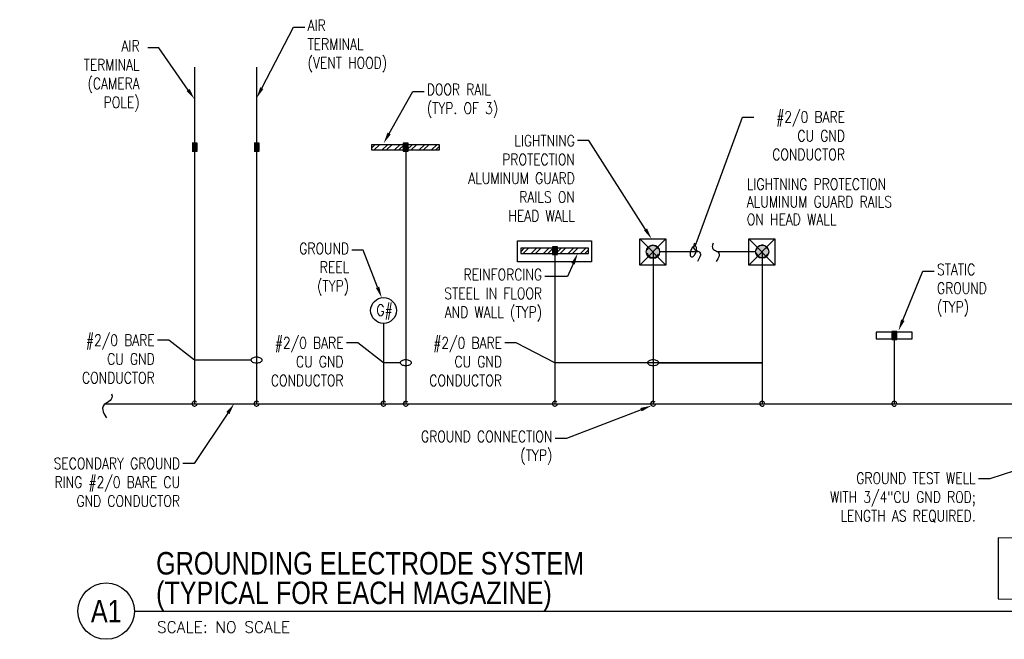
# Model space of a CAD drawing. Header units: inches. Extents: x 144.2 to 169.9, y 25.3 to 44.7.
# Tile 1 of 6: x 144.2 to 155.1, y 25.3 to 32.1. Entities that reach past the tile are written whole.
import ezdxf
from ezdxf import colors
from ezdxf.entities.mleader import LeaderData, LeaderLine
from ezdxf.enums import TextEntityAlignment as Align
from ezdxf.math import Vec2, Vec3

# ---------------------------------------------------------------- set-up
doc = ezdxf.new("R2010")
doc.units = ezdxf.units.IN
doc.header["$MEASUREMENT"] = 0
for name, color, linetype in [('E-ANNO-SYMB', 2, 'Continuous'), ('E-ANNO-TEXT', 2, 'Continuous'), ('E-DETL-GRPH', 3, 'Continuous')]:
    doc.layers.add(name, color=color, linetype=linetype)
doc.styles.add('Annotative', font='romans.shx', dxfattribs={"width": 0.8, "height": 0.125})
doc.styles.add('ROMANS', font='ROMANS.shx', dxfattribs={"width": 0.8})
doc.styles.add('Title', font='swiss.ttf', dxfattribs={"height": 0.25})
doc.styles.add('TITLES', font='swiss.ttf', dxfattribs={"width": 0.8})

# ---------------------------------------------------------------- blocks, each defined once
blk = doc.blocks.new('Loop_2')
at = {"color": 1}
blk.add_line((-0.5, 0), (-1, 0), dxfattribs=at)
blk.add_lwpolyline([(0, 0.249, 0.050817), (-0.202, 0.228, 0.064661), (-0.354, 0.176, 0.10407), (-0.47, 0.084, 0.175425), (-0.5, 0, 0.175425), (-0.47, -0.084, 0.10407), (-0.354, -0.176, 0.064661), (-0.202, -0.228, 0.050817), (0, -0.249, 0.050817), (0.202, -0.228, 0.064661), (0.354, -0.176, 0.10407), (0.47, -0.084, 0.175425), (0.5, 0, 0.175425), (0.47, 0.084, 0.10407), (0.354, 0.176, 0.064661), (0.202, 0.228, 0.050817)], format="xyb", close=True, dxfattribs=at)
blk = doc.blocks.new('*U4')
blk.add_line((0, 0), (19.808, 0))
blk.add_circle((-0.313, 0), 0.313)
at = {"style": 'Title'}
for tag, p, height in [('TITLE1', (0.241, 0.406), 0.25), ('SCALE', (0.25, -0.177), 0.0984)]:
    blk.add_attdef(tag, p, '', height=height, dxfattribs=at)
blk.add_attdef('TITLE2', text='', height=0.25, dxfattribs=at).set_placement((0.241, 0.328), align=Align.TOP_LEFT)
blk.add_attdef('NUMBER', text='', height=0.25, dxfattribs=at).set_placement((-0.313, 0), align=Align.MIDDLE_CENTER)

msp = doc.modelspace()

# ---------------------------------------------------------------- hatches: boundary and pattern name
at = {"layer": 'E-DETL-GRPH', "lineweight": -3}
for points in [[(146.103, 30.688), (146.158, 30.688), (146.103, 30.775)], [(146.158, 30.688), (146.158, 30.775), (146.103, 30.775)], [(146.79, 30.688), (146.845, 30.688), (146.79, 30.775)], [(146.845, 30.688), (146.845, 30.775), (146.79, 30.775)], [(148.446, 30.688), (148.501, 30.688), (148.446, 30.775)], [(148.501, 30.688), (148.501, 30.775), (148.446, 30.775)], [(150.102, 29.539), (150.157, 29.539), (150.102, 29.626)], [(150.157, 29.539), (150.157, 29.626), (150.102, 29.626)], [(151.216, 29.494), (151.235, 29.496), (151.253, 29.504), (151.269, 29.516), (151.28, 29.531), (151.288, 29.549), (151.29, 29.568), (151.288, 29.588), (151.28, 29.606), (151.269, 29.621), (151.253, 29.633), (151.235, 29.64), (151.216, 29.643), (151.197, 29.64), (151.179, 29.633), (151.163, 29.621), (151.151, 29.606), (151.144, 29.588), (151.141, 29.568), (151.144, 29.549), (151.151, 29.531), (151.163, 29.516), (151.179, 29.504), (151.197, 29.496)], [(152.428, 29.497), (152.447, 29.5), (152.465, 29.507), (152.48, 29.519), (152.492, 29.534), (152.499, 29.552), (152.502, 29.571), (152.499, 29.59), (152.492, 29.608), (152.48, 29.623), (152.465, 29.634), (152.447, 29.642), (152.428, 29.644), (152.409, 29.642), (152.392, 29.634), (152.376, 29.623), (152.365, 29.608), (152.357, 29.59), (152.355, 29.571), (152.357, 29.552), (152.365, 29.534), (152.376, 29.519), (152.392, 29.507), (152.409, 29.5)], [(153.867, 28.598), (153.922, 28.598), (153.867, 28.684)], [(153.922, 28.598), (153.922, 28.684), (153.867, 28.684)]]:
    msp.add_hatch(color=8, dxfattribs=at).paths.add_polyline_path(points, flags=0)

# ---------------------------------------------------------------- linework, layer by layer
for p, q in [((146.13, 31.618), (146.13, 27.884)), ((146.818, 31.618), (146.818, 27.884)), ((146.158, 30.775), (146.103, 30.775)), ((146.158, 30.688), (146.158, 30.775)), ((146.845, 30.775), (146.79, 30.775)), ((146.845, 30.688), (146.845, 30.775)), ((148.094, 30.72), (148.132, 30.758)), ((148.847, 30.758), (148.094, 30.758)), ((148.094, 30.758), (148.094, 30.7)), ((148.122, 30.7), (148.181, 30.758)), ((148.211, 30.7), (148.27, 30.758)), ((148.259, 30.7), (148.318, 30.758)), ((148.347, 30.7), (148.406, 30.758)), ((148.396, 30.7), (148.455, 30.758)), ((148.501, 30.775), (148.446, 30.775)), ((148.446, 30.775), (148.446, 30.688)), ((148.484, 30.7), (148.543, 30.758)), ((148.501, 30.688), (148.501, 30.775)), ((148.532, 30.7), (148.591, 30.758)), ((148.621, 30.7), (148.68, 30.758)), ((148.67, 30.7), (148.728, 30.758)), ((148.758, 30.7), (148.817, 30.758)), ((148.806, 30.7), (148.847, 30.74)), ((148.847, 30.7), (148.847, 30.758)), ((146.103, 30.688), (146.158, 30.688)), ((146.79, 30.688), (146.845, 30.688)), ((148.094, 30.7), (148.847, 30.7)), ((148.446, 30.688), (148.501, 30.688)), ((148.474, 30.7), (148.474, 27.884)), ((149.713, 29.457), (149.713, 29.692)), ((149.713, 29.692), (150.535, 29.692)), ((150.157, 29.626), (150.102, 29.626)), ((150.102, 29.626), (150.102, 29.539)), ((150.157, 29.539), (150.157, 29.626)), ((150.535, 29.692), (150.535, 29.457)), ((151.071, 29.713), (151.361, 29.713)), ((151.071, 29.423), (151.071, 29.713)), ((151.071, 29.713), (151.361, 29.423)), ((151.361, 29.713), (151.071, 29.423)), ((151.361, 29.713), (151.361, 29.423)), ((152.281, 29.713), (152.571, 29.713)), ((152.281, 29.423), (152.281, 29.713)), ((152.281, 29.713), (152.571, 29.423)), ((152.571, 29.713), (152.281, 29.423)), ((152.571, 29.713), (152.571, 29.423)), ((149.749, 29.571), (149.788, 29.609)), ((150.503, 29.609), (149.749, 29.609)), ((149.749, 29.609), (149.749, 29.551)), ((149.749, 29.551), (150.503, 29.551)), ((149.778, 29.551), (149.836, 29.609)), ((149.866, 29.551), (149.925, 29.609)), ((149.914, 29.551), (149.973, 29.609)), ((150.003, 29.551), (150.062, 29.609)), ((150.051, 29.551), (150.11, 29.609)), ((150.102, 29.539), (150.157, 29.539)), ((150.129, 29.551), (150.129, 27.884)), ((150.139, 29.551), (150.198, 29.609)), ((150.188, 29.551), (150.247, 29.609)), ((150.277, 29.551), (150.335, 29.609)), ((150.325, 29.551), (150.383, 29.609)), ((150.413, 29.551), (150.473, 29.609)), ((150.462, 29.551), (150.503, 29.591)), ((150.503, 29.551), (150.503, 29.609)), ((151.218, 29.571), (151.218, 27.884)), ((151.287, 29.574), (151.716, 29.574)), ((151.927, 29.574), (152.36, 29.574)), ((152.428, 29.571), (152.428, 27.884)), ((150.535, 29.457), (149.713, 29.457)), ((151.361, 29.423), (151.071, 29.423)), ((152.571, 29.423), (152.281, 29.423)), ((148.227, 28.775), (148.227, 27.884)), ((153.695, 28.678), (153.695, 28.605)), ((154.095, 28.678), (153.695, 28.678)), ((153.922, 28.684), (153.867, 28.684)), ((153.867, 28.684), (153.867, 28.598)), ((153.895, 28.678), (153.895, 27.884)), ((153.922, 28.598), (153.922, 28.684)), ((154.095, 28.605), (154.095, 28.678)), ((153.695, 28.605), (154.095, 28.605)), ((153.867, 28.598), (153.922, 28.598)), ((145.132, 27.884), (169.74, 27.884))]:
    msp.add_line(p, q, dxfattribs=at)
msp.add_lwpolyline([(155.047, 25.717), (159.398, 25.704), (159.398, 26.384), (155.047, 26.397)], close=True, dxfattribs=at)
for centre, radius in [((151.216, 29.568), 0.0746), ((152.428, 29.571), 0.0734), ((148.227, 28.918), 0.143)]:
    msp.add_circle(centre, radius, dxfattribs=at)
for centre, radius, start, end in [((146.13, 27.884), 0.0277, 162.9099, 359.5977), ((146.818, 27.884), 0.0277, 162.9099, 359.5977), ((148.226, 27.884), 0.0277, 162.9099, 359.5977), ((148.474, 27.884), 0.0277, 162.9099, 359.5977), ((150.129, 27.884), 0.0277, 162.9099, 359.5977), ((151.218, 27.884), 0.0277, 162.9099, 359.5977), ((152.428, 27.884), 0.0274, 0.5285, 198.9763), ((153.895, 27.884), 0.0274, 0.5285, 198.9763)]:
    msp.add_arc(centre, radius, start, end, dxfattribs=at)
for points in [[(151.28, 29.604), (151.25, 29.661), (151.166, 29.653), (151.152, 29.589)], [(151.677, 29.665), (151.619, 29.542), (151.821, 29.623), (151.71, 29.463)], [(151.885, 29.665), (151.827, 29.542), (152.029, 29.623), (151.918, 29.463)], [(152.49, 29.604), (152.46, 29.662), (152.377, 29.652), (152.362, 29.589)], [(151.152, 29.559), (151.166, 29.495), (151.25, 29.487), (151.28, 29.544)], [(152.362, 29.559), (152.377, 29.496), (152.46, 29.486), (152.49, 29.544)], [(145.208, 27.993), (145.233, 27.92), (145.175, 27.908), (145.126, 27.876)], [(145.126, 27.876), (145.082, 27.825), (145.135, 27.758), (145.152, 27.726)], [(146.152, 27.9), (146.138, 27.919), (146.112, 27.913), (146.104, 27.892)], [(146.84, 27.9), (146.825, 27.919), (146.8, 27.913), (146.791, 27.892)], [(148.248, 27.9), (148.234, 27.919), (148.208, 27.913), (148.2, 27.892)], [(148.496, 27.9), (148.481, 27.919), (148.456, 27.913), (148.447, 27.892)], [(150.151, 27.9), (150.137, 27.919), (150.111, 27.913), (150.103, 27.892)], [(151.24, 27.9), (151.226, 27.919), (151.2, 27.913), (151.192, 27.892)], [(152.403, 27.875), (152.409, 27.855), (152.436, 27.85), (152.451, 27.867)], [(153.869, 27.875), (153.875, 27.855), (153.903, 27.85), (153.917, 27.867)]]:
    msp.add_open_spline(points, degree=3, dxfattribs=at)

# ---------------------------------------------------------------- block references
at = {"layer": 'E-ANNO-SYMB', "lineweight": -3}
ref = msp.add_blockref('*U4', (145.462, 25.582), dxfattribs=at)
ref.add_attrib('SCALE', 'SCALE: NO SCALE', dxfattribs={"layer": '0', "height": 0.125, "style": 'ROMANS'}).set_placement((145.712, 25.405), align=Align.MIDDLE_LEFT)
ref.add_attrib('NUMBER', 'A1', dxfattribs={"layer": '0', "height": 0.25, "style": 'TITLES', "width": 0.8}).set_placement((145.15, 25.582), align=Align.MIDDLE_CENTER)
ref.add_attrib('TITLE2', '(TYPICAL FOR EACH MAGAZINE)', dxfattribs={"layer": '0', "height": 0.25, "style": 'TITLES', "width": 0.796875}).set_placement((145.703, 25.91), align=Align.TOP_LEFT)
ref.add_attrib('TITLE1', 'GROUNDING ELECTRODE SYSTEM', (145.703, 25.988), dxfattribs={"layer": '0', "height": 0.25, "style": 'TITLES', "width": 0.8})

# ---------------------------------------------------------------- texts
at = {"layer": 'E-ANNO-TEXT', "lineweight": -3, "char_height": 0.125, "attachment_point": 1, "line_spacing_factor": 0.938532, "style": 'Annotative'}
for s, insert, width in [('LIGHTNING PROTECTION\\PALUMINUM GUARD RAILS\\PON HEAD WALL', (152.258, 30.383), 1.82506), ('G#', (148.148, 28.984), 0.2385)]:
    msp.add_mtext(s, dxfattribs=dict(at, insert=insert, width=width))

# ---------------------------------------------------------------- leaders
at = {"layer": 'E-ANNO-TEXT', "lineweight": -3}
ml = msp.add_multileader_mtext('Standard', dxfattribs=at)
ml.set_content('AIR \\PTERMINAL \\P(VENT HOOD)', color=256, style='Annotative')
ml.set_leader_properties(color=1, linetype='ByLayer', lineweight=-1)
ml.build(insert=Vec2(0, 0))
ml.multileader.update_dxf_attribs({"text_right_attachment_type": 3, "dogleg_length": 0.125, "arrow_head_size": 0.125})
ctx = ml.context
ctx.base_point, ctx.char_height, ctx.arrow_head_size, ctx.landing_gap_size, ctx.plane_origin = Vec3(147.353, 32.062), 0.125, 0.125, 0.0312, Vec3(147.409, 31.833)
ctx.right_attachment = 3
notes = []
notes.append((ctx, [(0, (1, 1, 0), (147.228, 32.062), (1, 0), 0.125, [(0, [(146.818, 31.275)], 0, [])])]))
ctx.mtext.insert, ctx.mtext.width, ctx.mtext.flow_direction = Vec3(147.384, 32.145), 0.98696, 5
ml = msp.add_multileader_mtext('Standard', dxfattribs=at)
ml.set_content('AIR TERMINAL\\P (CAMERA POLE)', color=256, style='Annotative')
ml.set_leader_properties(color=1, linetype='ByLayer', lineweight=-1)
ml.build(insert=Vec2(0, 0))
ml.multileader.update_dxf_attribs({"text_left_attachment_type": 3, "dogleg_length": 0.125, "arrow_head_size": 0.125})
ctx = ml.context
ctx.base_point, ctx.char_height, ctx.arrow_head_size, ctx.landing_gap_size, ctx.plane_origin = Vec3(144.691, 31.16), 0.125, 0.125, 0.09, Vec3(145.539, 31.833)
ctx.left_attachment, ctx.text_align_type = 3, 2
notes.append((ctx, [(0, (1, 1, 0), (145.735, 31.833), (-1, 0), 0.125, [(0, [(146.13, 31.262)], 0, [])])]))
ctx.mtext.insert, ctx.mtext.width, ctx.mtext.alignment, ctx.mtext.flow_direction = Vec3(145.52, 31.916), 0.73935, 3, 5
ml = msp.add_multileader_mtext('Standard', dxfattribs=at)
ml.set_content('DOOR RAIL\\P(TYP. OF 3)', color=256, style='Annotative')
ml.set_leader_properties(color=1, lineweight=-1)
ml.build(insert=Vec2(0, 0))
ml.multileader.update_dxf_attribs({"text_right_attachment_type": 3, "dogleg_length": 0.125, "arrow_head_size": 0.125})
ctx = ml.context
ctx.base_point, ctx.char_height, ctx.arrow_head_size, ctx.landing_gap_size, ctx.plane_origin = Vec3(148.676, 31.35), 0.125, 0.125, 0.0312, Vec3(148.762, 31.343)
ctx.right_attachment = 3
notes.append((ctx, [(0, (1, 1, 0), (148.551, 31.35), (1, 0), 0.125, [(0, [(148.228, 30.774)], 0, [])])]))
ctx.mtext.insert, ctx.mtext.width, ctx.mtext.flow_direction = Vec3(148.707, 31.433), 0.91077, 5
ml = msp.add_multileader_mtext('Standard', dxfattribs=at)
ml.set_content('#2/0 BARE\\P CU GND\\P CONDUCTOR', color=256, style='Annotative')
ml.set_leader_properties(color=1, lineweight=-1)
ml.set_arrow_properties(name='Loop_2')
ml.build(insert=Vec2(0, 0))
ml.multileader.update_dxf_attribs({"dogleg_length": 0.125, "arrow_head_size": 0.125})
ctx = ml.context
ctx.base_point, ctx.char_height, ctx.arrow_head_size, ctx.landing_gap_size, ctx.plane_origin = Vec3(152.335, 31.065), 0.125, 0.125, 0.0312, Vec3(152.151, 30.395)
ctx.text_align_type = 2
notes.append((ctx, [(0, (1, 1, 0), (152.21, 31.065), (1, 0), 0.125, [(0, [(151.665, 29.574)], 0, [])])]))
ctx.mtext.insert, ctx.mtext.width, ctx.mtext.alignment, ctx.mtext.flow_direction = Vec3(153.347, 31.128), 0.9822, 3, 5
ml = msp.add_multileader_mtext('Standard', dxfattribs=at)
ml.set_content('LIGHTNING \\PPROTECTION\\PALUMINUM GUARD\\P RAILS ON\\PHEAD WALL', color=256, style='Annotative')
ml.set_leader_properties(color=1, linetype='ByLayer', lineweight=-1)
ml.build(insert=Vec2(0, 0))
ml.multileader.update_dxf_attribs({"dogleg_length": 0.125, "arrow_head_size": 0.125})
ctx = ml.context
ctx.base_point, ctx.char_height, ctx.arrow_head_size, ctx.landing_gap_size, ctx.plane_origin = Vec3(149, 30.803), 0.125, 0.125, 0.0312, Vec3(149.411, 30.187)
ctx.text_align_type = 2
notes.append((ctx, [(0, (1, 1, 0), (150.506, 30.803), (-1, 0), 0.125, [(0, [(151.201, 29.713)], 0, [])])]))
ctx.mtext.insert, ctx.mtext.width, ctx.mtext.alignment, ctx.mtext.flow_direction = Vec3(150.35, 30.865), 1.32506, 3, 5
ml = msp.add_multileader_mtext('Standard', dxfattribs=at)
ml.set_content('GROUND \\PREEL\\P(TYP)', color=256, style='Annotative')
ml.set_leader_properties(color=1, linetype='ByLayer', lineweight=-1)
ml.build(insert=Vec2(0, 0))
ml.multileader.update_dxf_attribs({"dogleg_length": 0.125, "arrow_head_size": 0.125})
ctx = ml.context
ctx.base_point, ctx.char_height, ctx.arrow_head_size, ctx.landing_gap_size, ctx.plane_origin = Vec3(147.228, 29.586), 0.125, 0.125, 0.0312, Vec3(148.06, 29.35)
ctx.text_align_type = 2
notes.append((ctx, [(0, (1, 1, 0), (148.001, 29.586), (-1, 0), 0.125, [(0, [(148.206, 29.06)], 0, [])])]))
ctx.mtext.insert, ctx.mtext.width, ctx.mtext.alignment, ctx.mtext.flow_direction = Vec3(147.845, 29.669), 0.60125, 3, 5
ml = msp.add_multileader_mtext('Standard', dxfattribs=at)
ml.set_content('REINFORCING\\PSTEEL IN FLOOR\\PAND WALL (TYP)', color=256, style='Annotative')
ml.set_leader_properties(color=1, linetype='ByLayer', lineweight=-1)
ml.build(insert=Vec2(0, 0))
ml.multileader.update_dxf_attribs({"dogleg_length": 0.25, "arrow_head_size": 0.125})
ctx = ml.context
ctx.base_point, ctx.char_height, ctx.arrow_head_size, ctx.landing_gap_size, ctx.plane_origin = Vec3(148.731, 29.296), 0.125, 0.125, 0.0312, Vec3(149.552, 29.179)
ctx.text_align_type = 2
notes.append((ctx, [(0, (1, 1, 0), (150.267, 29.296), (-1, 0), 0.25, [(0, [(150.381, 29.551)], 0, [])])]))
ctx.mtext.insert, ctx.mtext.width, ctx.mtext.alignment, ctx.mtext.flow_direction = Vec3(149.986, 29.379), 1.23935, 3, 5
ml = msp.add_multileader_mtext('Standard', dxfattribs=at)
ml.set_content('STATIC\\PGROUND\\P(TYP)', color=256, style='Annotative')
ml.set_leader_properties(color=1, lineweight=-1)
ml.build(insert=Vec2(0, 0))
ml.multileader.update_dxf_attribs({"dogleg_length": 0.125, "arrow_head_size": 0.125})
ctx = ml.context
ctx.base_point, ctx.char_height, ctx.arrow_head_size, ctx.landing_gap_size, ctx.plane_origin = Vec3(154.338, 29.353), 0.125, 0.125, 0.0312, Vec3(154.213, 29.353)
notes.append((ctx, [(0, (1, 1, 0), (154.213, 29.353), (1, 0), 0.125, [(0, [(153.942, 28.695)], 0, [])])]))
ctx.mtext.insert, ctx.mtext.width, ctx.mtext.flow_direction = Vec3(154.369, 29.436), 0.60125, 5
ml = msp.add_multileader_mtext('Standard', dxfattribs=at)
ml.set_content('\\A1;#2/0 BARE CU GND CONDUCTOR', color=256, style='Annotative')
ml.set_leader_properties(color=1, lineweight=-1)
ml.set_arrow_properties(name='Loop_2')
ml.build(insert=Vec2(0, 0))
ml.multileader.update_dxf_attribs({"dogleg_length": 0.125, "arrow_head_size": 0.125})
ctx = ml.context
ctx.base_point, ctx.char_height, ctx.arrow_head_size, ctx.landing_gap_size, ctx.plane_origin = Vec3(144.789, 28.588), 0.125, 0.125, 0.0312, Vec3(145.17, 27.53)
ctx.text_align_type = 2
notes.append((ctx, [(0, (1, 1, 0), (145.843, 28.588), (-1, 0), 0.125, [(0, [(146.818, 28.368), (146.13, 28.368)], 0, [])])]))
ctx.mtext.insert, ctx.mtext.width, ctx.mtext.alignment, ctx.mtext.flow_direction = Vec3(145.687, 28.651), 0.8822, 3, 5
ml = msp.add_multileader_mtext('Standard', dxfattribs=at)
ml.set_content('\\A1;#2/0 BARE CU GND CONDUCTOR', color=256, style='Annotative')
ml.set_leader_properties(color=1, lineweight=-1)
ml.set_arrow_properties(name='Loop_2')
ml.build(insert=Vec2(0, 0))
ml.multileader.update_dxf_attribs({"dogleg_length": 0.125, "arrow_head_size": 0.125})
ctx = ml.context
ctx.base_point, ctx.char_height, ctx.arrow_head_size, ctx.landing_gap_size, ctx.plane_origin = Vec3(146.886, 28.559), 0.125, 0.125, 0.0312, Vec3(147.267, 27.501)
ctx.text_align_type = 2
notes.append((ctx, [(0, (1, 1, 0), (147.94, 28.559), (-1, 0), 0.125, [(0, [(148.474, 28.339), (148.227, 28.339)], 0, [])])]))
ctx.mtext.insert, ctx.mtext.width, ctx.mtext.alignment, ctx.mtext.flow_direction = Vec3(147.783, 28.621), 0.8822, 3, 5
ml = msp.add_multileader_mtext('Standard', dxfattribs=at)
ml.set_content('\\A1;#2/0 BARE CU GND CONDUCTOR', color=256, style='Annotative')
ml.set_leader_properties(color=1, lineweight=-1)
ml.set_arrow_properties(name='Loop_2')
ml.build(insert=Vec2(0, 0))
ml.multileader.update_dxf_attribs({"dogleg_length": 0.125, "arrow_head_size": 0.125})
ctx = ml.context
ctx.base_point, ctx.char_height, ctx.arrow_head_size, ctx.landing_gap_size, ctx.plane_origin = Vec3(148.643, 28.559), 0.125, 0.125, 0.0312, Vec3(149.024, 27.501)
ctx.text_align_type = 2
notes.append((ctx, [(0, (1, 1, 0), (149.698, 28.559), (-1, 0), 0.125, [(0, [(151.218, 28.339), (152.428, 28.339), (150.127, 28.339)], 0, [])])]))
ctx.mtext.insert, ctx.mtext.width, ctx.mtext.alignment, ctx.mtext.flow_direction = Vec3(149.541, 28.621), 0.8822, 3, 5
ml = msp.add_multileader_mtext('Standard', dxfattribs=at)
ml.set_content('SECONDARY GROUND \\PRING #2/0 BARE CU \\PGND CONDUCTOR', color=256, style='Annotative')
ml.set_leader_properties(color=1, linetype='ByLayer', lineweight=-1)
ml.build(insert=Vec2(0, 0))
ml.multileader.update_dxf_attribs({"dogleg_length": 0.125, "arrow_head_size": 0.125})
ctx = ml.context
ctx.base_point, ctx.char_height, ctx.arrow_head_size, ctx.landing_gap_size, ctx.plane_origin = Vec3(144.356, 27.22), 0.125, 0.125, 0.0312, Vec3(146.376, 27.248)
ctx.text_align_type = 2
notes.append((ctx, [(0, (1, 1, 0), (146.125, 27.22), (-1, 0), 0.125, [(0, [(146.569, 27.884)], 0, [])])]))
ctx.mtext.insert, ctx.mtext.width, ctx.mtext.alignment, ctx.mtext.flow_direction = Vec3(145.968, 27.283), 1.77925, 3, 5
ml = msp.add_multileader_mtext('Standard', dxfattribs=at)
ml.set_content('GROUND CONNECTION\\P(TYP)', color=256, style='Annotative')
ml.set_leader_properties(color=1, linetype='ByLayer', lineweight=-1)
ml.build(insert=Vec2(0, 0))
ml.multileader.update_dxf_attribs({"dogleg_length": 0.125, "arrow_head_size": 0.125})
ctx = ml.context
ctx.base_point, ctx.char_height, ctx.arrow_head_size, ctx.landing_gap_size, ctx.plane_origin = Vec3(148.459, 27.499), 0.125, 0.125, 0.0312, Vec3(150.373, 27.499)
ctx.text_align_type = 2
notes.append((ctx, [(0, (1, 1, 0), (150.256, 27.499), (-1, 0), 0.125, [(0, [(151.201, 27.862)], 0, [])])]))
ctx.mtext.insert, ctx.mtext.width, ctx.mtext.alignment, ctx.mtext.flow_direction = Vec3(150.1, 27.582), 1.62506, 3, 5
ml = msp.add_multileader_mtext('Standard', dxfattribs=at)
ml.set_content('GROUND TEST WELL\\P WITH 3/4"CU GND ROD; \\PLENGTH AS REQUIRED.', color=256, style='Annotative')
ml.set_leader_properties(color=1, lineweight=-1)
ml.build(insert=Vec2(0, 0))
ml.multileader.update_dxf_attribs({"dogleg_length": 0.125, "arrow_head_size": 0.125})
ctx = ml.context
ctx.base_point, ctx.char_height, ctx.arrow_head_size, ctx.landing_gap_size, ctx.plane_origin = Vec3(152.829, 27.05), 0.125, 0.125, 0.0312, Vec3(154.712, 27.364)
ctx.text_align_type = 2
notes.append((ctx, [(0, (1, 1, 0), (154.955, 27.05), (-1, 0), 0.125, [(2, [(155.371, 27.79), (157.437, 27.849)], 0, [])])]))
ctx.mtext.insert, ctx.mtext.width, ctx.mtext.alignment, ctx.mtext.flow_direction = Vec3(154.798, 27.119), 1.93935, 3, 5
for ctx, leaders in notes:
    for number, flags, end, landing, length, lines in leaders:
        leader = LeaderData()
        leader.index, (leader.has_last_leader_line, leader.has_dogleg_vector, leader.attachment_direction) = number, flags
        leader.last_leader_point, leader.dogleg_vector, leader.dogleg_length = Vec3(end), Vec3(landing), length
        for number, points, colour, breaks in lines:
            line = LeaderLine()
            line.index, line.vertices, line.color, line.breaks = number, Vec3.list(points), colors.encode_raw_color(colour), breaks
            leader.lines.append(line)
        ctx.leaders.append(leader)

doc.saveas('drawing.dxf')
